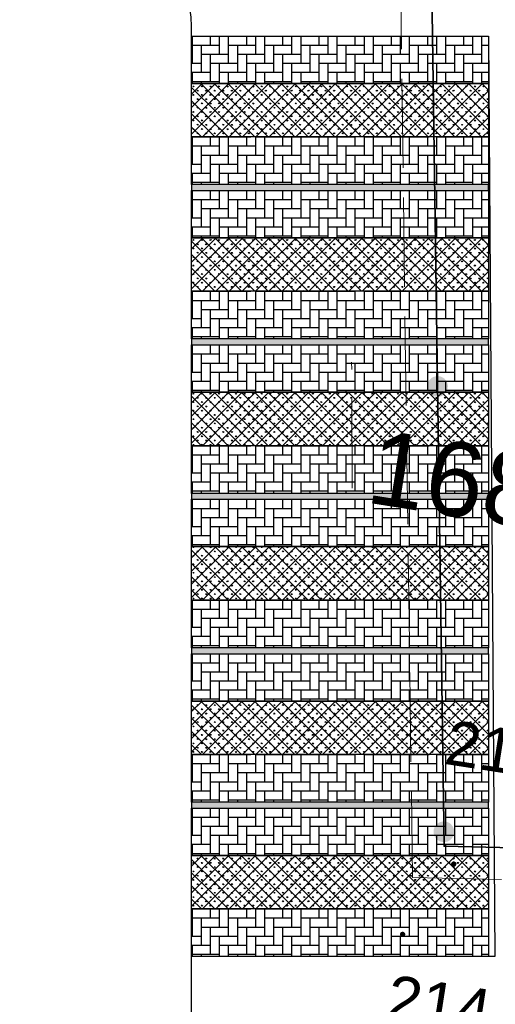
# Model space of a CAD drawing. Extents: x 6601440 to 6601733, y 5738487 to 5738717.
# Tile 72 of 129: x 6601529.54 to 6601537.56, y 5738632.09 to 5738648.67. Entities that reach past the tile are written whole.
import ezdxf
from ezdxf.enums import TextEntityAlignment as Align

# ---------------------------------------------------------------- set-up
doc = ezdxf.new("R2010")
doc.units = 0
doc.linetypes.add('PRZER2-1', pattern=[3, 2, -1])
doc.linetypes.add('PRZER3-1', pattern=[4, 3, -1])
doc.layers.get('0').update_dxf_attribs({"linetype": 'CONTINUOUS'})
for name, color, linetype, lineweight, true_color in [('GESDZI_O', 7, 'CONTINUOUS', 0, 0x008000), ('GSLKOG', 7, 'CONTINUOUS', 35, 0x0a0909), ('GSPWPS', 7, 'CONTINUOUS', 13, 0x0a0909), ('GSPWPS_O', 7, 'CONTINUOUS', 0, 0x0a0909), ('GSSKOA', 7, 'PRZER3-1', 18, 0x0a0909)]:
    doc.layers.add(name, color=color, linetype=linetype, lineweight=lineweight, true_color=true_color)
doc.styles.add('GEO-INFO', font='arial.ttf')
pattern_1 = [(90, (0, 0), (-0.07184204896, 0.07184204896), [0.01905, -0.12463409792]), (45, (0, 0), (-0.0718420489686, 0.0718420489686), [0.01905, -0.08255]), (135, (0, 0), (-0.0718420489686, -0.0718420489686), [0.01905, -0.08255])]

# ---------------------------------------------------------------- blocks, each defined once
blk = doc.blocks.new('KOLO')
blk.add_hatch(color=0).paths.add_polyline_path([(0, 0.5), (-0.12941, 0.482963), (-0.25, 0.433013), (-0.353553, 0.353553), (-0.433013, 0.25), (-0.482963, 0.12941), (-0.5, 0), (-0.482963, -0.12941), (-0.433013, -0.25), (-0.353553, -0.353553), (-0.25, -0.433013), (-0.12941, -0.482963), (0, -0.5), (0.12941, -0.482963), (0.25, -0.433013), (0.353553, -0.353553), (0.433013, -0.25), (0.482963, -0.12941), (0.5, 0), (0.482963, 0.12941), (0.433013, 0.25), (0.353553, 0.353553), (0.25, 0.433013), (0.12941, 0.482963)])

msp = doc.modelspace()

# ---------------------------------------------------------------- hatches: boundary and pattern name
at = {"linetype": 'PRZER2-1'}
h = msp.add_hatch(dxfattribs=at)
h.set_pattern_fill('AR-HBONE', color=256, scale=0.0015, angle=45)
h.set_pattern_definition([(90, (30.79987, 11.29846), (-0.1524, 0.1524), [0.4572, -0.1524]), (180, (30.79987, 11.45086), (-0.1524, 0.1524), [0.4572, -0.1524])])
h.paths.add_polyline_path([(6601532.44187, 5738648.39263), (6601532.44187, 5738647.5952), (6601537.44187, 5738647.5952), (6601537.44187, 5738648.39263)])
h = msp.add_hatch(dxfattribs=at)
h.set_pattern_fill('ANSI37', color=256, scale=0.05)
h.set_pattern_definition([(45, (30.83263, 11.69095), (-0.1122532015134, 0.1122532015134), []), (135, (30.83263, 11.69095), (-0.1122532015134, -0.1122532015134), [])])
h.paths.add_polyline_path([(6601532.44187, 5738646.69522), (6601532.44187, 5738647.5952), (6601537.44187, 5738647.5952), (6601537.44187, 5738646.69522)])
h = msp.add_hatch(dxfattribs=at)
h.set_pattern_fill('GRASS', color=3, scale=0.004)
h.set_pattern_definition(pattern_1)
h.paths.add_polyline_path([(6601532.44187, 5738646.69522), (6601532.44187, 5738647.5952), (6601537.44187, 5738647.5952), (6601537.44187, 5738646.69522)])
h = msp.add_hatch(dxfattribs=at)
h.set_pattern_fill('AR-HBONE', color=256, scale=0.0015, angle=45)
h.set_pattern_definition([(90, (30.79987, 9.60105), (-0.1524, 0.1524), [0.4572, -0.1524]), (180, (30.79987, 9.75345), (-0.1524, 0.1524), [0.4572, -0.1524])])
h.paths.add_polyline_path([(6601532.44187, 5738646.69522), (6601532.44187, 5738645.89779), (6601537.44187, 5738645.89779), (6601537.44187, 5738646.69522)])
h = msp.add_hatch(color=256)
h.dxf.hatch_style = 1
h.paths.add_polyline_path([(6601532.44187, 5738645.89263), (6601532.44187, 5738645.79263), (6601537.44187, 5738645.79263), (6601537.44187, 5738645.89263)])
h = msp.add_hatch(dxfattribs=at)
h.set_pattern_fill('AR-HBONE', color=256, scale=0.0015, angle=45)
h.set_pattern_definition([(90, (30.79987, 8.69846), (-0.1524, 0.1524), [0.4572, -0.1524]), (180, (30.79987, 8.85086), (-0.1524, 0.1524), [0.4572, -0.1524])])
h.paths.add_polyline_path([(6601532.44187, 5738645.79263), (6601532.44187, 5738644.9952), (6601537.44187, 5738644.9952), (6601537.44187, 5738645.79263)])
h = msp.add_hatch(dxfattribs=at)
h.set_pattern_fill('ANSI37', color=256, scale=0.05)
h.set_pattern_definition([(45, (30.83263, 9.09095), (-0.1122532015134, 0.1122532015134), []), (135, (30.83263, 9.09095), (-0.1122532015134, -0.1122532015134), [])])
h.paths.add_polyline_path([(6601532.44187, 5738644.09522), (6601532.44187, 5738644.9952), (6601537.44187, 5738644.9952), (6601537.44187, 5738644.09522)])
h = msp.add_hatch(dxfattribs=at)
h.set_pattern_fill('GRASS', color=3, scale=0.004)
h.set_pattern_definition(pattern_1)
h.paths.add_polyline_path([(6601532.44187, 5738644.09522), (6601532.44187, 5738644.9952), (6601537.44187, 5738644.9952), (6601537.44187, 5738644.09522)])
h = msp.add_hatch(dxfattribs=at)
h.set_pattern_fill('AR-HBONE', color=256, scale=0.0015, angle=45)
h.set_pattern_definition([(90, (30.79987, 7.00105), (-0.1524, 0.1524), [0.4572, -0.1524]), (180, (30.79987, 7.15345), (-0.1524, 0.1524), [0.4572, -0.1524])])
h.paths.add_polyline_path([(6601532.44187, 5738644.09522), (6601532.44187, 5738643.29779), (6601537.44187, 5738643.29779), (6601537.44187, 5738644.09522)])
h = msp.add_hatch(color=256)
h.dxf.hatch_style = 1
h.paths.add_polyline_path([(6601532.44187, 5738643.29263), (6601532.44187, 5738643.19263), (6601537.44187, 5738643.19263), (6601537.44187, 5738643.29263)])
h = msp.add_hatch(dxfattribs=at)
h.set_pattern_fill('AR-HBONE', color=256, scale=0.0015, angle=45)
h.set_pattern_definition([(90, (30.79987, 6.09846), (-0.1524, 0.1524), [0.4572, -0.1524]), (180, (30.79987, 6.25086), (-0.1524, 0.1524), [0.4572, -0.1524])])
h.paths.add_polyline_path([(6601532.44187, 5738643.19263), (6601532.44187, 5738642.3952), (6601537.44187, 5738642.3952), (6601537.44187, 5738643.19263)])
h = msp.add_hatch(dxfattribs=at)
h.set_pattern_fill('ANSI37', color=256, scale=0.05)
h.set_pattern_definition([(45, (30.83263, 6.49095), (-0.1122532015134, 0.1122532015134), []), (135, (30.83263, 6.49095), (-0.1122532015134, -0.1122532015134), [])])
h.paths.add_polyline_path([(6601532.44187, 5738641.49522), (6601532.44187, 5738642.3952), (6601537.44187, 5738642.3952), (6601537.44187, 5738641.49522)])
h = msp.add_hatch(dxfattribs=at)
h.set_pattern_fill('GRASS', color=3, scale=0.004)
h.set_pattern_definition(pattern_1)
h.paths.add_polyline_path([(6601532.44187, 5738641.49522), (6601532.44187, 5738642.3952), (6601537.44187, 5738642.3952), (6601537.44187, 5738641.49522)])
h = msp.add_hatch(dxfattribs=at)
h.set_pattern_fill('AR-HBONE', color=256, scale=0.0015, angle=45)
h.set_pattern_definition([(90, (30.79987, 4.40105), (-0.1524, 0.1524), [0.4572, -0.1524]), (180, (30.79987, 4.55345), (-0.1524, 0.1524), [0.4572, -0.1524])])
h.paths.add_polyline_path([(6601532.44187, 5738641.49522), (6601532.44187, 5738640.69779), (6601537.44187, 5738640.69779), (6601537.44187, 5738641.49522)])
h = msp.add_hatch(color=256)
h.dxf.hatch_style = 1
h.paths.add_polyline_path([(6601532.44187, 5738640.69263), (6601532.44187, 5738640.59263), (6601537.44187, 5738640.59263), (6601537.44187, 5738640.69263)])
h = msp.add_hatch(dxfattribs=at)
h.set_pattern_fill('AR-HBONE', color=256, scale=0.0015, angle=45)
h.set_pattern_definition([(90, (30.79987, 3.49846), (-0.1524, 0.1524), [0.4572, -0.1524]), (180, (30.79987, 3.65086), (-0.1524, 0.1524), [0.4572, -0.1524])])
h.paths.add_polyline_path([(6601532.44187, 5738640.59263), (6601532.44187, 5738639.7952), (6601537.44187, 5738639.7952), (6601537.44187, 5738640.59263)])
h = msp.add_hatch(dxfattribs=at)
h.set_pattern_fill('ANSI37', color=256, scale=0.05)
h.set_pattern_definition([(45, (30.83263, 3.89095), (-0.1122532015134, 0.1122532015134), []), (135, (30.83263, 3.89095), (-0.1122532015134, -0.1122532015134), [])])
h.paths.add_polyline_path([(6601532.44187, 5738638.89522), (6601532.44187, 5738639.7952), (6601537.44187, 5738639.7952), (6601537.44187, 5738638.89522)])
h = msp.add_hatch(dxfattribs=at)
h.set_pattern_fill('GRASS', color=3, scale=0.004)
h.set_pattern_definition(pattern_1)
h.paths.add_polyline_path([(6601532.44187, 5738638.89522), (6601532.44187, 5738639.7952), (6601537.44187, 5738639.7952), (6601537.44187, 5738638.89522)])
h = msp.add_hatch(dxfattribs=at)
h.set_pattern_fill('AR-HBONE', color=256, scale=0.0015, angle=45)
h.set_pattern_definition([(90, (30.79987, 1.80105), (-0.1524, 0.1524), [0.4572, -0.1524]), (180, (30.79987, 1.95345), (-0.1524, 0.1524), [0.4572, -0.1524])])
h.paths.add_polyline_path([(6601532.44187, 5738638.89522), (6601532.44187, 5738638.09779), (6601537.44187, 5738638.09779), (6601537.44187, 5738638.89522)])
h = msp.add_hatch(color=256)
h.dxf.hatch_style = 1
h.paths.add_polyline_path([(6601532.44187, 5738638.09263), (6601532.44187, 5738637.99263), (6601537.44187, 5738637.99263), (6601537.44187, 5738638.09263)])
h = msp.add_hatch(dxfattribs=at)
h.set_pattern_fill('AR-HBONE', color=256, scale=0.0015, angle=45)
h.set_pattern_definition([(90, (30.79987, 0.89846), (-0.1524, 0.1524), [0.4572, -0.1524]), (180, (30.79987, 1.05086), (-0.1524, 0.1524), [0.4572, -0.1524])])
h.paths.add_polyline_path([(6601532.44187, 5738637.99263), (6601532.44187, 5738637.1952), (6601537.44187, 5738637.1952), (6601537.44187, 5738637.99263)])
h = msp.add_hatch(dxfattribs=at)
h.set_pattern_fill('ANSI37', color=256, scale=0.05)
h.set_pattern_definition([(45, (30.83263, 1.29095), (-0.1122532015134, 0.1122532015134), []), (135, (30.83263, 1.29095), (-0.1122532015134, -0.1122532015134), [])])
h.paths.add_polyline_path([(6601532.44187, 5738636.29522), (6601532.44187, 5738637.1952), (6601537.44187, 5738637.1952), (6601537.44187, 5738636.29522)])
h = msp.add_hatch(dxfattribs=at)
h.set_pattern_fill('GRASS', color=3, scale=0.004)
h.set_pattern_definition(pattern_1)
h.paths.add_polyline_path([(6601532.44187, 5738636.29522), (6601532.44187, 5738637.1952), (6601537.44187, 5738637.1952), (6601537.44187, 5738636.29522)])
h = msp.add_hatch(dxfattribs=at)
h.set_pattern_fill('AR-HBONE', color=256, scale=0.0015, angle=45)
h.set_pattern_definition([(90, (30.79987, -0.79895), (-0.1524, 0.1524), [0.4572, -0.1524]), (180, (30.79987, -0.64655), (-0.1524, 0.1524), [0.4572, -0.1524])])
h.paths.add_polyline_path([(6601532.44187, 5738636.29522), (6601532.44187, 5738635.49779), (6601537.44187, 5738635.49779), (6601537.44187, 5738636.29522)])
h = msp.add_hatch(color=256)
h.dxf.hatch_style = 1
h.paths.add_polyline_path([(6601532.44187, 5738635.49263), (6601532.44187, 5738635.39263), (6601537.44187, 5738635.39263), (6601537.44187, 5738635.49263)])
h = msp.add_hatch(dxfattribs=at)
h.set_pattern_fill('AR-HBONE', color=256, scale=0.0015, angle=45)
h.set_pattern_definition([(90, (30.79987, -1.70154), (-0.1524, 0.1524), [0.4572, -0.1524]), (180, (30.79987, -1.54914), (-0.1524, 0.1524), [0.4572, -0.1524])])
h.paths.add_polyline_path([(6601532.44187, 5738635.39263), (6601532.44187, 5738634.5952), (6601537.44187, 5738634.5952), (6601537.44187, 5738635.39263)])
h = msp.add_hatch(dxfattribs=at)
h.set_pattern_fill('ANSI37', color=256, scale=0.05)
h.set_pattern_definition([(45, (30.83263, -1.30905), (-0.1122532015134, 0.1122532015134), []), (135, (30.83263, -1.30905), (-0.1122532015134, -0.1122532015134), [])])
h.paths.add_polyline_path([(6601532.44187, 5738633.69522), (6601532.44187, 5738634.5952), (6601537.44187, 5738634.5952), (6601537.44187, 5738633.69522)])
h = msp.add_hatch(dxfattribs=at)
h.set_pattern_fill('GRASS', color=3, scale=0.004)
h.set_pattern_definition(pattern_1)
h.paths.add_polyline_path([(6601532.44187, 5738633.69522), (6601532.44187, 5738634.5952), (6601537.44187, 5738634.5952), (6601537.44187, 5738633.69522)])
h = msp.add_hatch(dxfattribs=at)
h.set_pattern_fill('AR-HBONE', color=256, scale=0.0015, angle=45)
h.set_pattern_definition([(90, (30.79987, -3.39895), (-0.1524, 0.1524), [0.4572, -0.1524]), (180, (30.79987, -3.24655), (-0.1524, 0.1524), [0.4572, -0.1524])])
h.paths.add_polyline_path([(6601532.44187, 5738633.69522), (6601532.44187, 5738632.89779), (6601537.44187, 5738632.89779), (6601537.44187, 5738633.69522)])

# ---------------------------------------------------------------- linework, layer by layer
at = {"color": 3}
for p, q in [((6601532.44149, 5738648.39263), (6601537.44187, 5738648.39263)), ((6601532.44187, 5738648.39263), (6601532.44187, 5738648.39263)), ((6601532.44187, 5738648.39263), (6601537.44187, 5738648.39263)), ((6601537.44187, 5738648.39263), (6601537.5489, 5738632.89263)), ((6601537.5489, 5738632.89263), (6601532.44187, 5738632.89263)), ((6601532.44187, 5738626.4205), (6601532.44187, 5738632.89263))]:
    msp.add_line(p, q, dxfattribs=at)
at = {"color": 7, "ltscale": 0.5}
for points in [[(6601532.44187, 5738648.39263), (6601537.44187, 5738648.39263), (6601537.44187, 5738647.5952), (6601532.44187, 5738647.5952), (6601532.44187, 5738648.39263)], [(6601532.44187, 5738645.79263), (6601537.44187, 5738645.79263), (6601537.44187, 5738644.9952), (6601532.44187, 5738644.9952), (6601532.44187, 5738645.79263)], [(6601532.44187, 5738643.19263), (6601537.44187, 5738643.19263), (6601537.44187, 5738642.3952), (6601532.44187, 5738642.3952), (6601532.44187, 5738643.19263)], [(6601532.44187, 5738640.59263), (6601537.44187, 5738640.59263), (6601537.44187, 5738639.7952), (6601532.44187, 5738639.7952), (6601532.44187, 5738640.59263)], [(6601532.44187, 5738637.99263), (6601537.44187, 5738637.99263), (6601537.44187, 5738637.1952), (6601532.44187, 5738637.1952), (6601532.44187, 5738637.99263)], [(6601532.44187, 5738635.39263), (6601537.44187, 5738635.39263), (6601537.44187, 5738634.5952), (6601532.44187, 5738634.5952), (6601532.44187, 5738635.39263)]]:
    msp.add_lwpolyline(points, dxfattribs=at)
at = {"color": 7}
for points in [[(6601532.44187, 5738646.69522), (6601532.44187, 5738647.5952), (6601537.44187, 5738647.5952), (6601537.44187, 5738646.69522), (6601532.44187, 5738646.69522)], [(6601532.44187, 5738645.89263), (6601532.44187, 5738645.79263), (6601537.44187, 5738645.79263), (6601537.44187, 5738645.89263), (6601532.44187, 5738645.89263)], [(6601532.44187, 5738644.09522), (6601532.44187, 5738644.9952), (6601537.44187, 5738644.9952), (6601537.44187, 5738644.09522), (6601532.44187, 5738644.09522)], [(6601532.44187, 5738643.29263), (6601532.44187, 5738643.19263), (6601537.44187, 5738643.19263), (6601537.44187, 5738643.29263), (6601532.44187, 5738643.29263)], [(6601532.44187, 5738641.49522), (6601532.44187, 5738642.3952), (6601537.44187, 5738642.3952), (6601537.44187, 5738641.49522), (6601532.44187, 5738641.49522)], [(6601532.44187, 5738640.69263), (6601532.44187, 5738640.59263), (6601537.44187, 5738640.59263), (6601537.44187, 5738640.69263), (6601532.44187, 5738640.69263)], [(6601532.44187, 5738638.89522), (6601532.44187, 5738639.7952), (6601537.44187, 5738639.7952), (6601537.44187, 5738638.89522), (6601532.44187, 5738638.89522)], [(6601532.44187, 5738638.09263), (6601532.44187, 5738637.99263), (6601537.44187, 5738637.99263), (6601537.44187, 5738638.09263), (6601532.44187, 5738638.09263)], [(6601532.44187, 5738636.29522), (6601532.44187, 5738637.1952), (6601537.44187, 5738637.1952), (6601537.44187, 5738636.29522), (6601532.44187, 5738636.29522)], [(6601532.44187, 5738635.49263), (6601532.44187, 5738635.39263), (6601537.44187, 5738635.39263), (6601537.44187, 5738635.49263), (6601532.44187, 5738635.49263)], [(6601532.44187, 5738633.69522), (6601532.44187, 5738634.5952), (6601537.44187, 5738634.5952), (6601537.44187, 5738633.69522), (6601532.44187, 5738633.69522)]]:
    msp.add_lwpolyline(points, dxfattribs=at)
at = {"color": 7, "linetype": 'PRZER2-1', "ltscale": 0.5}
for points in [[(6601532.44187, 5738645.89263), (6601532.44187, 5738646.69522), (6601537.44187, 5738646.69522), (6601537.44187, 5738645.89263), (6601532.44187, 5738645.89263)], [(6601532.44187, 5738643.29263), (6601532.44187, 5738644.09522), (6601537.44187, 5738644.09522), (6601537.44187, 5738643.29263), (6601532.44187, 5738643.29263)], [(6601532.44187, 5738640.69263), (6601532.44187, 5738641.49522), (6601537.44187, 5738641.49522), (6601537.44187, 5738640.69263), (6601532.44187, 5738640.69263)], [(6601532.44187, 5738638.09263), (6601532.44187, 5738638.89522), (6601537.44187, 5738638.89522), (6601537.44187, 5738638.09263), (6601532.44187, 5738638.09263)], [(6601532.44187, 5738635.49263), (6601532.44187, 5738636.29522), (6601537.44187, 5738636.29522), (6601537.44187, 5738635.49263), (6601532.44187, 5738635.49263)], [(6601532.44187, 5738632.89263), (6601532.44187, 5738633.69522), (6601537.44187, 5738633.69522), (6601537.44187, 5738632.89263), (6601532.44187, 5738632.89263)]]:
    msp.add_lwpolyline(points, dxfattribs=at)
at = {"color": 3}
msp.add_arc((6601530.07375, 5738648.48432), 2.36951, 357.78234, 58.609973, dxfattribs=at)
at = {"layer": 'GSLKOG', "linetype": 'Continuous', "elevation": 10.18}
msp.add_lwpolyline([(6601529.54498, 5738656.03954), (6601536.38876, 5738656.20367), (6601536.69502, 5738634.74895), (6601549.56002, 5738634.44171), (6601551.94466, 5738633.2715), (6601567.28346, 5738633.12408), (6601567.4948, 5738603.50856), (6601572.89396, 5738592.42005)], dxfattribs=at)
at = {"layer": 'GSSKOA', "linetype": 'PRZER3-1', "lineweight": 18, "ltscale": 0.5}
for p, q in [((6601535.87583, 5738655.67121, 10.18), (6601536.16263, 5738634.22214, 10.18)), ((6601535.14491, 5738640.7799, 10.18), (6601535.1376, 5738642.90385, 10.18)), ((6601536.16263, 5738634.22214, 10.18), (6601549.43343, 5738633.92459, 10.18))]:
    msp.add_line(p, q, dxfattribs=at)

# ---------------------------------------------------------------- block references
at = {"layer": 'GSLKOG', "lineweight": 5, "xscale": 0.35, "yscale": 0.35, "rotation": 81.147178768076}
for p in [(6601536.58448, 5738642.49256, 10.18), (6601536.69153, 5738634.99332, 10.18)]:
    msp.add_blockref('KOLO', p, dxfattribs=at)
at = {"layer": 'GSPWPS', "lineweight": 5, "xscale": 0.08999999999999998, "yscale": 0.08999999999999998, "rotation": 81.147178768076}
for p in [(6601536.85668, 5738634.44972, 10.2), (6601535.99552, 5738633.2655, 10.2)]:
    msp.add_blockref('KOLO', p, dxfattribs=at)

# ---------------------------------------------------------------- texts
at = {"layer": 'GESDZI_O', "lineweight": 0, "style": 'GEO-INFO'}
msp.add_text('168/17', height=1.25, rotation=351.013904, dxfattribs=at).set_placement((6601538.08478, 5738640.74415, 10.56), align=Align.MIDDLE_CENTER)
at = {"layer": 'GSPWPS_O', "lineweight": 0, "style": 'GEO-INFO'}
for s, p in [('214.92', (6601536.678, 5738636.14033, 10.8)), ('214.83', (6601535.68671, 5738631.84945, 10.8))]:
    msp.add_text(s, height=0.75, rotation=351.147179, dxfattribs=at).set_placement(p)

doc.saveas('drawing.dxf')
